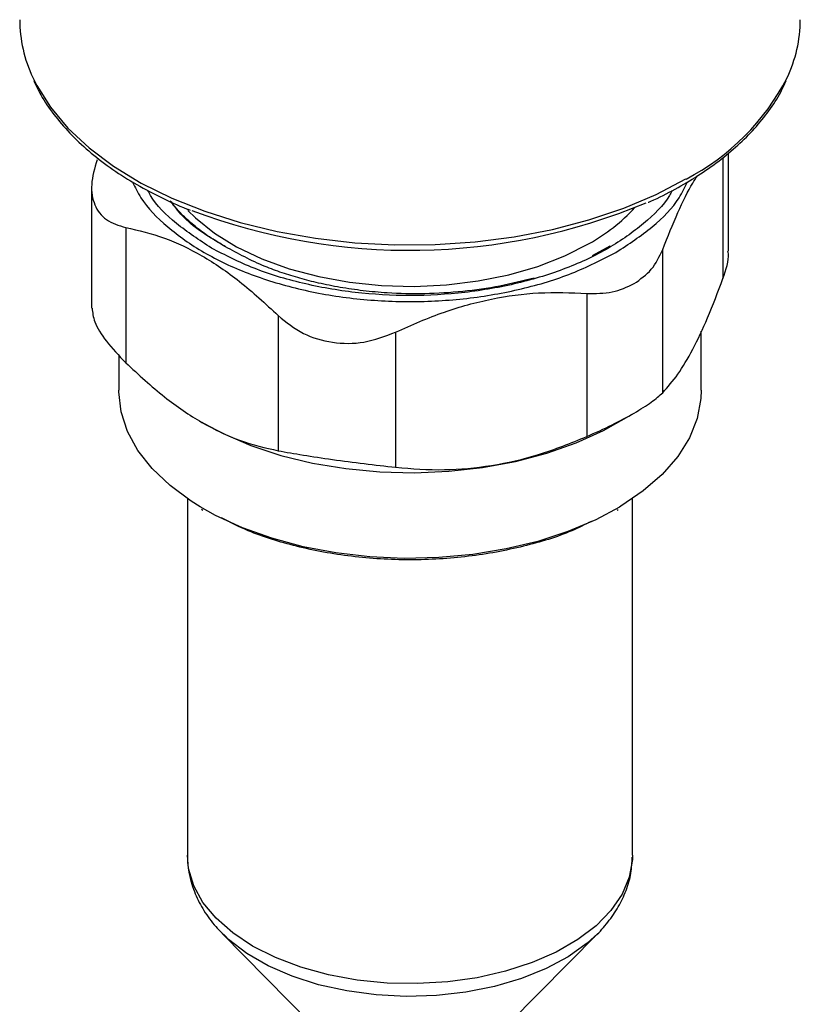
# Model space of a CAD drawing. Header units: millimetres. Extents: x 24 to 198, y 19 to 278.
# Tile 8 of 12: x 28 to 50, y 203 to 231. Entities that reach past the tile are written whole.
import ezdxf

# ---------------------------------------------------------------- set-up
doc = ezdxf.new("R2010")
doc.units = ezdxf.units.MM

msp = doc.modelspace()

# ---------------------------------------------------------------- linework, layer by layer
at = {"color": 8, "linetype": 'Continuous', "lineweight": 25}
msp.add_line((47.626, 227.233), (47.626, 223.774), dxfattribs=at)
at = {"color": 7, "linetype": 'Continuous', "lineweight": 25}
for p, q in [((47.781, 224.553), (47.781, 227.361)), ((29.563, 226.389), (29.563, 222.92)), ((30.539, 225.229), (30.539, 221.359)), ((44.388, 224.699), (43.883, 224.419)), ((45.903, 220.503), (45.903, 224.602)), ((43.726, 223.345), (43.726, 219.247)), ((34.901, 222.71), (34.901, 218.841)), ((38.261, 222.235), (38.261, 218.367)), ((47.005, 220.572), (47.005, 222.261)), ((30.338, 221.583), (30.338, 220.572)), ((44.565, 219.62), (45.084, 219.92)), ((32.718, 219.655), (32.778, 219.62)), ((32.305, 217.468), (32.305, 207.266)), ((45.038, 207.266), (45.038, 217.468)), ((32.707, 217.165), (32.745, 217.143)), ((44.6, 217.141), (44.626, 217.157)), ((45.038, 207.266), (45.038, 207.224)), ((33.296, 205.031), (35.829, 202.462)), ((33.409, 204.921), (33.296, 205.031)), ((41.513, 202.462), (44.047, 205.031)), ((44.047, 205.031), (43.942, 204.929))]:
    msp.add_line(p, q, dxfattribs=at)
at = {"color": 8, "linetype": 'Continuous', "lineweight": 25, "flags": 128}
for points in [[(27.878, 229.523), (27.991, 229.295), (28.382, 228.671), (28.883, 228.074), (29.488, 227.509), (30.189, 226.983), (30.981, 226.502), (31.854, 226.07), (32.8, 225.693), (33.808, 225.373), (34.867, 225.115), (35.967, 224.922), (37.095, 224.794), (38.24, 224.735), (39.39, 224.743), (40.532, 224.82), (41.654, 224.964), (42.745, 225.174), (43.792, 225.448), (44.785, 225.782), (45.714, 226.173), (46.567, 226.618)], [(44.666, 217.23), (43.986, 216.866), (43.189, 216.529), (42.329, 216.249), (41.418, 216.03), (40.468, 215.874), (39.493, 215.784), (38.507, 215.762), (37.522, 215.807), (36.554, 215.919), (35.616, 216.096), (34.72, 216.336), (33.88, 216.636), (33.107, 216.99), (32.664, 217.238)], [(34.169, 204.667), (33.598, 205.045), (33.122, 205.465), (32.749, 205.918), (32.486, 206.396), (32.338, 206.89), (32.305, 207.266)], [(45.038, 207.224), (45.034, 207.141), (44.945, 206.642), (44.74, 206.154), (44.421, 205.688), (43.995, 205.251), (43.47, 204.851), (42.856, 204.496), (42.163, 204.193), (41.406, 203.947), (40.597, 203.763), (39.753, 203.644), (38.889, 203.593), (38.02, 203.61), (37.164, 203.695), (36.336, 203.847), (35.551, 204.063), (34.824, 204.338), (34.169, 204.667)], [(43.942, 204.929), (43.739, 204.75), (43.195, 204.363), (42.564, 204.023), (41.857, 203.737), (41.088, 203.511), (40.272, 203.349), (39.425, 203.254), (38.563, 203.228), (37.704, 203.271), (36.863, 203.383), (36.057, 203.562), (35.302, 203.803), (34.613, 204.103), (34.003, 204.455), (33.483, 204.853), (33.409, 204.921)]]:
    msp.add_lwpolyline(points, dxfattribs=at)
at = {"color": 7, "linetype": 'Continuous', "lineweight": 25, "flags": 128}
for points in [[(32.315, 225.717), (32.533, 225.503), (33.076, 225.068), (33.712, 224.677), (34.429, 224.336), (35.215, 224.051), (36.059, 223.826), (36.945, 223.665), (37.86, 223.571), (38.788, 223.545), (39.714, 223.588), (40.622, 223.699), (41.499, 223.876), (42.33, 224.117), (43.1, 224.416), (43.798, 224.771)], [(32.664, 217.238), (32.413, 217.395), (31.806, 217.845), (31.295, 218.333), (30.889, 218.852), (30.591, 219.396), (30.407, 219.956), (30.338, 220.524), (30.338, 220.572)], [(47.005, 220.572), (46.994, 220.334), (46.887, 219.768), (46.665, 219.212), (46.33, 218.676), (45.888, 218.166), (45.345, 217.69), (44.708, 217.255), (44.666, 217.23)], [(32.778, 219.62), (33.325, 219.331), (34.119, 218.992), (34.976, 218.709), (35.886, 218.487), (36.834, 218.329), (37.808, 218.236), (38.795, 218.211), (39.779, 218.253), (40.749, 218.362), (41.688, 218.537), (42.586, 218.774), (43.429, 219.072), (44.204, 219.424), (44.565, 219.62)]]:
    msp.add_lwpolyline(points, dxfattribs=at)
at = {"color": 7, "linetype": 'Continuous', "lineweight": 25}
for centre, radius, start, end in [((31.459, 231.201), 3.955, 180.3558, 205.0969), ((45.906, 231.195), 3.932, 334.709, 359.7198), ((38.655, 242.064), 17.488, 249.1595, 292.7739), ((41.257, 229.339), 5.227, 299.0795, 317.4012)]:
    msp.add_arc(centre, radius, start, end, dxfattribs=at)
at = {"color": 8, "linetype": 'Continuous', "lineweight": 25}
msp.add_arc((43.506, 232.569), 6.693, 297.2237, 332.8545, dxfattribs=at)
at = {"color": 7, "linetype": 'Continuous', "lineweight": 25}
for points, knots in [([(27.907, 229.435), (27.97, 229.298), (28.125, 228.965), (28.472, 228.46), (28.928, 227.923), (29.467, 227.416), (30.078, 226.942), (30.755, 226.504), (31.498, 226.11), (32.043, 225.852), (32.352, 225.738), (32.38, 225.728)], [0, 0, 0, 0, 0.090213, 0.218747, 0.347397, 0.475998, 0.604417, 0.732544, 0.860242, 0.987371, 1, 1, 1, 1]), ([(45.486, 225.95), (45.511, 225.961), (45.784, 226.075), (46.264, 226.327), (46.918, 226.709), (47.516, 227.128), (48.058, 227.578), (48.538, 228.059), (48.949, 228.568), (49.251, 229.026), (49.383, 229.32), (49.432, 229.428)], [0, 0, 0, 0, 0.012746, 0.140108, 0.268457, 0.397633, 0.527566, 0.65828, 0.78991, 0.922718, 1, 1, 1, 1]), ([(29.717, 227.168), (29.648, 226.925), (29.514, 226.449), (29.62, 225.856), (29.949, 225.407), (30.339, 225.289), (30.539, 225.229)], [0, 0, 0, 0, 0.254127, 0.49662, 0.742106, 1, 1, 1, 1]), ([(30.735, 226.531), (30.807, 226.379), (31.022, 225.923), (31.708, 225.232), (32.738, 224.496), (34.012, 223.895), (35.462, 223.447), (37.035, 223.172), (38.671, 223.079), (40.308, 223.171), (41.878, 223.449), (43.341, 223.889), (44.156, 224.309), (44.564, 224.519)], [0, 0, 0, 0, 0.047629, 0.142866, 0.238103, 0.33334, 0.428577, 0.523814, 0.619051, 0.714289, 0.809526, 0.904763, 1, 1, 1, 1]), ([(44.564, 224.519), (44.925, 224.755), (45.646, 225.226), (46.321, 225.927), (46.539, 226.385), (46.612, 226.54)], [0, 0, 0, 0, 0.398384, 0.796769, 1, 1, 1, 1]), ([(45.903, 224.602), (46.047, 224.963), (46.328, 225.669), (46.665, 226.365), (46.849, 226.64), (46.893, 226.706)], [0, 0, 0, 0, 0.443506, 0.867519, 1, 1, 1, 1]), ([(32.991, 224.641), (32.645, 224.869), (31.954, 225.325), (31.368, 225.903), (31.197, 226.243), (31.173, 226.292)], [0, 0, 0, 0, 0.461201, 0.922401, 1, 1, 1, 1]), ([(46.166, 226.285), (46.143, 226.238), (45.973, 225.9), (45.377, 225.331), (44.393, 224.619), (43.162, 224.04), (41.766, 223.608), (40.249, 223.343), (38.672, 223.253), (37.093, 223.342), (35.58, 223.61), (34.17, 224.034), (33.384, 224.439), (32.991, 224.641)], [0, 0, 0, 0, 0.015697, 0.114127, 0.212557, 0.310988, 0.409418, 0.507848, 0.606279, 0.704709, 0.803139, 0.90157, 1, 1, 1, 1]), ([(33.388, 224.68), (33.287, 224.738), (33.038, 224.883), (32.667, 225.141), (32.308, 225.44), (32.019, 225.727), (31.876, 225.909), (31.813, 225.99)], [0, 0, 0, 0, 0.154233, 0.379653, 0.625493, 0.834436, 1, 1, 1, 1]), ([(33.388, 224.68), (32.955, 224.938), (32.317, 225.319), (31.961, 225.804), (31.846, 225.96)], [0, 0, 0, 0, 0.677167, 1, 1, 1, 1]), ([(30.539, 225.229), (30.906, 225.145), (31.617, 224.982), (32.72, 224.451), (33.824, 223.708), (34.535, 223.049), (34.901, 222.71)], [0, 0, 0, 0, 0.257706, 0.500022, 0.742326, 1, 1, 1, 1]), ([(42.221, 223.783), (41.899, 223.701), (41.243, 223.533), (40.186, 223.385), (39.1, 223.319), (38.141, 223.341), (37.334, 223.414), (36.677, 223.51), (36.073, 223.631), (35.52, 223.772), (35.01, 223.931), (34.26, 224.206), (33.753, 224.481), (33.388, 224.68)], [0, 0, 0, 0, 0.109867, 0.224241, 0.33844, 0.450696, 0.523203, 0.593935, 0.662387, 0.722806, 0.783025, 0.843401, 1, 1, 1, 1]), ([(45.081, 223.623), (45.259, 223.748), (45.62, 224.002), (45.808, 224.4), (45.903, 224.602)], [0, 0, 0, 0, 0.493878, 1, 1, 1, 1]), ([(47.626, 223.774), (47.714, 224.025), (47.812, 224.306), (47.772, 224.528), (47.768, 224.552)], [0, 0, 0, 0, 0.893241, 1, 1, 1, 1]), ([(45.903, 220.503), (46.047, 220.666), (46.328, 220.983), (46.763, 221.717), (47.199, 222.637), (47.481, 223.387), (47.626, 223.774)], [0, 0, 0, 0, 0.253601, 0.496005, 0.740217, 1, 1, 1, 1]), ([(43.726, 223.345), (43.976, 223.343), (44.47, 223.338), (44.879, 223.529), (45.081, 223.623)], [0, 0, 0, 0, 0.506122, 1, 1, 1, 1]), ([(38.261, 222.235), (38.722, 222.44), (39.618, 222.836), (41.001, 223.209), (42.379, 223.398), (43.271, 223.363), (43.726, 223.345)], [0, 0, 0, 0, 0.259779, 0.503994, 0.746401, 1, 1, 1, 1]), ([(29.576, 222.921), (29.589, 222.796), (29.617, 222.526), (29.955, 221.972), (30.342, 221.566), (30.539, 221.359)], [0, 0, 0, 0, 0.297866, 0.642499, 1, 1, 1, 1]), ([(34.901, 222.71), (35.131, 222.523), (35.58, 222.157), (36.448, 221.905), (37.378, 221.898), (37.962, 222.121), (38.261, 222.235)], [0, 0, 0, 0, 0.254127, 0.49662, 0.742105, 1, 1, 1, 1]), ([(30.539, 221.359), (30.906, 221.02), (31.617, 220.362), (32.72, 219.619), (33.824, 219.088), (34.535, 218.925), (34.901, 218.841)], [0, 0, 0, 0, 0.257655, 0.49995, 0.742271, 1, 1, 1, 1]), ([(45.081, 219.918), (45.259, 220.026), (45.62, 220.245), (45.808, 220.416), (45.903, 220.503)], [0, 0, 0, 0, 0.493016, 1, 1, 1, 1]), ([(43.726, 219.247), (43.977, 219.359), (44.47, 219.581), (44.879, 219.807), (45.081, 219.918)], [0, 0, 0, 0, 0.506984, 1, 1, 1, 1]), ([(38.261, 218.367), (38.722, 218.331), (39.617, 218.26), (41, 218.391), (42.378, 218.703), (43.27, 219.063), (43.726, 219.247)], [0, 0, 0, 0, 0.259665, 0.503898, 0.746373, 1, 1, 1, 1]), ([(34.901, 218.841), (35.13, 218.801), (35.578, 218.722), (36.449, 218.59), (37.38, 218.467), (37.964, 218.401), (38.261, 218.367)], [0, 0, 0, 0, 0.252855, 0.496619, 0.743696, 1, 1, 1, 1]), ([(43.861, 216.821), (43.677, 216.728), (43.097, 216.434), (42.154, 216.155), (41.147, 215.934), (40.071, 215.772), (38.671, 215.687), (37.272, 215.771), (36.196, 215.934), (35.188, 216.154), (34.171, 216.462), (33.527, 216.791), (33.278, 216.919)], [0, 0, 0, 0, 0.063288, 0.200177, 0.271551, 0.34294, 0.488545, 0.63415, 0.705524, 0.776913, 0.913802, 1, 1, 1, 1]), ([(32.309, 207.301), (32.307, 207.286), (32.288, 207.092), (32.35, 206.703), (32.504, 206.171), (32.768, 205.672), (33.072, 205.251), (33.323, 205.013), (33.431, 204.911)], [0, 0, 0, 0, 0.016178, 0.220798, 0.437468, 0.638137, 0.843799, 1, 1, 1, 1]), ([(43.926, 204.917), (43.94, 204.93), (44.097, 205.062), (44.34, 205.35), (44.644, 205.782), (44.864, 206.253), (45.007, 206.733), (45.024, 207.058), (45.032, 207.211)], [0, 0, 0, 0, 0.0205822, 0.2196894, 0.419221, 0.6190211, 0.8201186, 1, 1, 1, 1])]:
    msp.add_open_spline(points, degree=3, knots=knots, dxfattribs=at)

doc.saveas('drawing.dxf')
